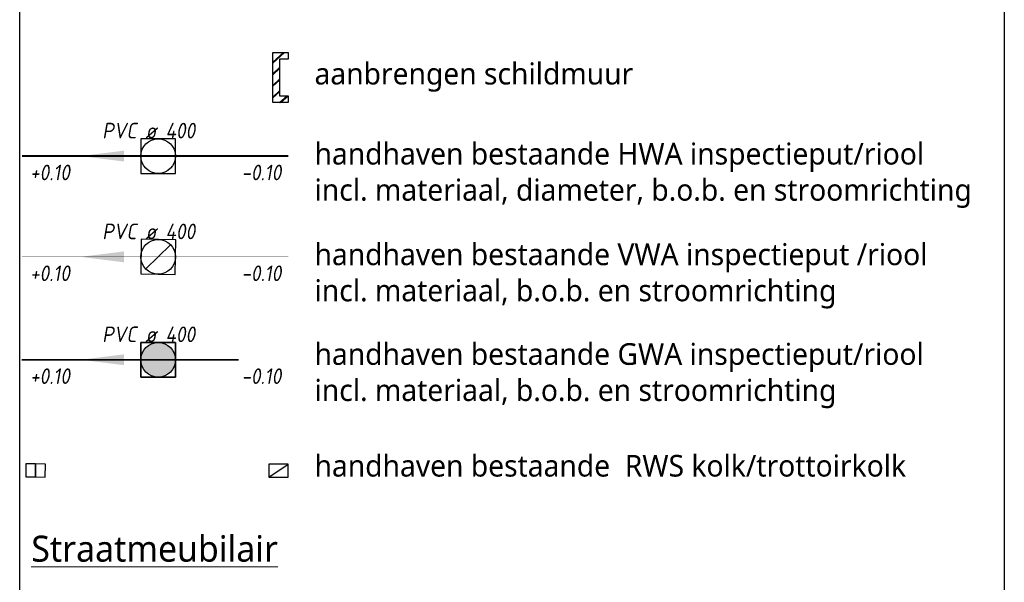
# Model space of a CAD drawing. Header units: metres. Extents: x 253937 to 254715, y 593208 to 593613.
# Tile 3 of 10: x 254647 to 254669, y 593235 to 593248. Entities that reach past the tile are written whole.
import ezdxf

# ---------------------------------------------------------------- set-up
doc = ezdxf.new("R2010")
doc.units = ezdxf.units.M
for name, pattern in [('RI-GWA', [18.45, 6, -1.8, 1.75, -1.8, 1.75, -1.8, 1.75, -1.8]), ('RI-GWA_BETON', [22, 16, -2, 2, -2]), ('RI-HWA', [7.4, 5, -2.4]), ('RI-HWA_PVC', [6.4, 4, -2.4]), ('RI-VWA', [11, 5, -3, 0, -3])]:
    doc.linetypes.add(name, pattern=pattern)
for name, color, linetype, lineweight in [('B-OI-RI-GWA_TRANSPORTLEIDING-T18', 6, 'Continuous', 25), ('B-OI-RI-HWA_TRANSPORTLEIDING-T18', 6, 'Continuous', 9), ('B-WE-RI-GWA-G', 6, 'RI-GWA', 18), ('B-WE-RI-GWA_RIOOLPUT_INSPECTIEPUT-S-200', 6, 'Continuous', 25), ('B-WE-RI-HWA-G', 6, 'RI-HWA', 18), ('B-WE-RI-HWA_KOLK-S', 6, 'Continuous', 25), ('B-WE-RI-HWA_KOLK-S-200', 6, 'Continuous', 25), ('B-WE-RI-HWA_RIOOLPUT_INSPECTIEPUT-S', 6, 'Continuous', 25), ('B-WE-RI-VWA_RIOOLPUT_INSPECTIEPUT-S-200', 6, 'Continuous', 25), ('B-WE-RI-VWA_RIOOLPUT_INSPECTIEPUT-T25', 6, 'Continuous', 25), ('B-WE-RI-VWA_TRANSPORTLEIDING-G', 6, 'RI-VWA', 35), ('N-WE-RI-GWA_SCHILDMUUR-S', 130, 'Continuous', 25), ('X-XX-AL-TEKENBLAD_LEGENDA-T25', 2, 'Continuous', 13)]:
    doc.layers.add(name, color=color, linetype=linetype, lineweight=lineweight)
doc.layers.add('X-XX-AL-HULPLIJN-GD', color=7, linetype='Continuous', lineweight=25, plot=False)
doc.styles.add('Iso', font='iso.shx', dxfattribs={"oblique": 10, "height": 1.8})
doc.styles.add('Roelofs', font='segoeui.ttf', dxfattribs={"height": 1.8})

# ---------------------------------------------------------------- blocks, each defined once
blk = doc.blocks.new('B-SRI-PUT_HWA-SO')
at = {"lineweight": -3, "flags": 128}
blk.add_lwpolyline([(-2, -2), (2, -2), (2, 2), (-2, 2)], close=True, dxfattribs=at)
at = {"lineweight": -3}
blk.add_circle((0, 0), 2, dxfattribs=at)
blk = doc.blocks.new('B-SRI-PUT_GWA-SO')
blk.add_line((-1.41, -1.41), (1.41, 1.41))
at = {"lineweight": -3, "flags": 128}
blk.add_lwpolyline([(2, -2), (2, 2), (-2, 2), (-2, -2)], close=True, dxfattribs=at)
at = {"lineweight": -3}
blk.add_circle((0, 0), 2, dxfattribs=at)
blk = doc.blocks.new('TR KOLK')
blk.add_line((-1.125, 0), (1.125, 1.5))
at = {"flags": 128}
blk.add_lwpolyline([(-1.125, 0), (1.125, 0), (1.125, 1.5), (-1.125, 1.5)], close=True, dxfattribs=at)
blk = doc.blocks.new('N-SRI-PUT_VWA-SO')
h = blk.add_hatch(color=256)
edge = h.paths.add_edge_path()
edge.add_arc((0, 0), 2, 0, 360)
at = {"flags": 128}
blk.add_lwpolyline([(-2, 2), (2, 2), (2, -2), (-2, -2)], close=True, dxfattribs=at)
at = {"lineweight": -3, "flags": 128}
blk.add_lwpolyline([(2, -2), (2, 2), (-2, 2), (-2, -2)], close=True, dxfattribs=at)
at = {"lineweight": -3}
blk.add_circle((0, 0), 2, dxfattribs=at)
blk = doc.blocks.new('B-SRI-KOLK_RWS-SO')
at = {"ltscale": 0.1}
blk.add_line((0, 0), (0, 1.5), dxfattribs=at)
at = {"flags": 128}
blk.add_lwpolyline([(-1.125, 0), (1.125, 0), (1.125, 1.5), (-1.125, 1.5)], close=True, dxfattribs=at)
at = {"ltscale": 0.1, "flags": 128}
blk.add_lwpolyline([(0, 0), (1.125, 0), (1.125, 1.5), (0, 1.5)], close=True, dxfattribs=at)
blk = doc.blocks.new('SRI-SCHILDMUUR-SO')
for p, q in [((-4, 8.89), (2.26, 14.5)), ((-4, 8.35), (2.86, 14.5)), ((-4, 2.18), (0, 5.76)), ((-4, 1.64), (0, 5.23)), ((-4, -4.54), (0, -0.95)), ((-4, -5.07), (0, -1.49)), ((-4, -11.25), (0, -7.67)), ((-4, -11.79), (0, -8.2)), ((-0.14, -14.5), (4.33, -10.5)), ((0.46, -14.5), (4.93, -10.5))]:
    blk.add_line(p, q)
blk.add_lwpolyline([(4.93, 10.5), (0, 10.5), (0, -10.5), (4.93, -10.5), (4.93, -14.5), (-4, -14.5), (-4, 14.5), (4.93, 14.5)], close=True)

msp = doc.modelspace()

# ---------------------------------------------------------------- hatches: boundary and pattern name
at = {"layer": 'B-WE-RI-VWA_RIOOLPUT_INSPECTIEPUT-T25'}
h = msp.add_hatch(color=256, dxfattribs=at)
h.dxf.hatch_style = 1
h.paths.add_polyline_path([(254649.127, 593245.234), (254648.127, 593245.109), (254649.127, 593244.984)])
h = msp.add_hatch(color=256, dxfattribs=at)
h.dxf.hatch_style = 1
h.paths.add_polyline_path([(254649.127, 593242.909), (254648.127, 593242.784), (254649.127, 593242.659)])
h = msp.add_hatch(color=256, dxfattribs=at)
h.dxf.hatch_style = 1
h.paths.add_polyline_path([(254649.128, 593240.535), (254648.128, 593240.41), (254649.128, 593240.285)])

# ---------------------------------------------------------------- linework, layer by layer
at = {"layer": 'B-WE-RI-GWA-G', "linetype": 'RI-GWA_BETON', "lineweight": 9, "const_width": 0.01, "elevation": 7055.85}
msp.add_lwpolyline([(254646.773, 593242.784), (254652.92, 593242.784)], dxfattribs=at)
at = {"layer": 'B-WE-RI-HWA-G', "linetype": 'RI-HWA_PVC', "lineweight": 9, "const_width": 0.05, "elevation": 7055.85}
msp.add_lwpolyline([(254646.773, 593245.109), (254652.92, 593245.109)], dxfattribs=at)
at = {"layer": 'B-WE-RI-VWA_TRANSPORTLEIDING-G', "elevation": 7055.85, "flags": 128}
msp.add_lwpolyline([(254646.773, 593240.41), (254652.92, 593240.41)], dxfattribs=at)
at = {"layer": 'X-XX-AL-HULPLIJN-GD', "color": 1}
msp.add_lwpolyline([(254646.721, 593309.814), (254669.453, 593309.814), (254669.453, 593207.96), (254646.721, 593207.96)], close=True, dxfattribs=at)

# ---------------------------------------------------------------- block references
at = {"layer": 'B-WE-RI-GWA_RIOOLPUT_INSPECTIEPUT-S-200', "linetype": 'Continuous', "lineweight": 13, "xscale": 0.2, "yscale": 0.2, "rotation": 359.1737151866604}
msp.add_blockref('B-SRI-PUT_GWA-SO', (254649.92, 593242.784, 7055.85), dxfattribs=at)
at = {"layer": 'B-WE-RI-HWA_KOLK-S', "xscale": 0.2, "yscale": 0.2}
msp.add_blockref('TR KOLK', (254652.695, 593237.701, 7055.85), dxfattribs=at)
at = {"layer": 'B-WE-RI-HWA_KOLK-S-200', "xscale": 0.2, "yscale": 0.2, "zscale": 0.2, "rotation": 179.2022051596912}
msp.add_blockref('B-SRI-KOLK_RWS-SO', (254647.09, 593238.008, 7055.85), dxfattribs=at)
at = {"layer": 'B-WE-RI-HWA_RIOOLPUT_INSPECTIEPUT-S', "color": 2, "linetype": 'Continuous', "lineweight": 13, "xscale": 0.2, "yscale": 0.2}
msp.add_blockref('B-SRI-PUT_HWA-SO', (254649.92, 593245.109, 7055.85), dxfattribs=at)
at = {"layer": 'B-WE-RI-VWA_RIOOLPUT_INSPECTIEPUT-S-200', "xscale": 0.2000000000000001, "yscale": 0.2000000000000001, "zscale": 0.2000000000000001, "rotation": 359.9976038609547}
msp.add_blockref('N-SRI-PUT_VWA-SO', (254649.92, 593240.41, 7055.85), dxfattribs=at)
at = {"layer": 'N-WE-RI-GWA_SCHILDMUUR-S', "xscale": 0.04000000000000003, "yscale": 0.04000000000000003, "zscale": 0.04000000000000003, "rotation": 0.0009658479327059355}
msp.add_blockref('SRI-SCHILDMUUR-SO', (254652.723, 593246.921, 7055.85), dxfattribs=at)

# ---------------------------------------------------------------- texts
at = {"layer": 'B-OI-RI-GWA_TRANSPORTLEIDING-T18', "color": 6, "linetype": 'Continuous', "lineweight": 25, "char_height": 0.36, "attachment_point": 7, "style": 'Iso'}
for s, insert in [('+0.10', (254646.961, 593244.55, 7055.85)), ('-0.10', (254651.841, 593244.55, 7055.85)), ('+0.10', (254646.961, 593242.225, 7055.85)), ('-0.10', (254651.841, 593242.225, 7055.85)), ('+0.10', (254646.961, 593239.851, 7055.85)), ('-0.10', (254651.841, 593239.851, 7055.85))]:
    msp.add_mtext(s, dxfattribs=dict(at, insert=insert))
at = {"layer": 'B-OI-RI-GWA_TRANSPORTLEIDING-T18', "color": 6, "linetype": 'Continuous', "lineweight": 9, "char_height": 0.36, "attachment_point": 8, "style": 'Iso'}
for insert in [(254649.701, 593243.19, 7054.64), (254649.7, 593240.817, 7054.64)]:
    msp.add_mtext('PVC ø 400', dxfattribs=dict(at, insert=insert))
at = {"layer": 'B-OI-RI-HWA_TRANSPORTLEIDING-T18', "color": 6, "linetype": 'Continuous', "lineweight": 9, "insert": (254649.701, 593245.516, 7054.64), "char_height": 0.36, "attachment_point": 8, "style": 'Iso'}
msp.add_mtext('PVC ø 400', dxfattribs=at)
at = {"layer": 'X-XX-AL-TEKENBLAD_LEGENDA-T25', "attachment_point": 1, "style": 'Roelofs'}
for s, insert, char_height, width in [('aanbrengen schildmuur', (254653.528, 593247.26, 7055.85), 0.5, 21), ('handhaven bestaande HWA inspectieput/riool \\Pincl. materiaal, diameter, b.o.b. en stroomrichting', (254653.528, 593245.413, 7055.85), 0.5, 21), ('handhaven bestaande VWA inspectieput /riool \\Pincl. materiaal, b.o.b. en stroomrichting', (254653.528, 593243.092, 7055.85), 0.5, 21), ('handhaven bestaande GWA inspectieput/riool \\Pincl. materiaal, b.o.b. en stroomrichting', (254653.528, 593240.792, 7055.85), 0.5, 21), ('handhaven bestaande  RWS kolk/trottoirkolk ', (254653.528, 593238.215, 7055.85), 0.5, 21), ('{\\LStraatmeubilair}', (254646.99, 593236.352, 7055.85), 0.6, 16.25997)]:
    msp.add_mtext(s, dxfattribs=dict(at, insert=insert, char_height=char_height, width=width))

doc.saveas('drawing.dxf')
